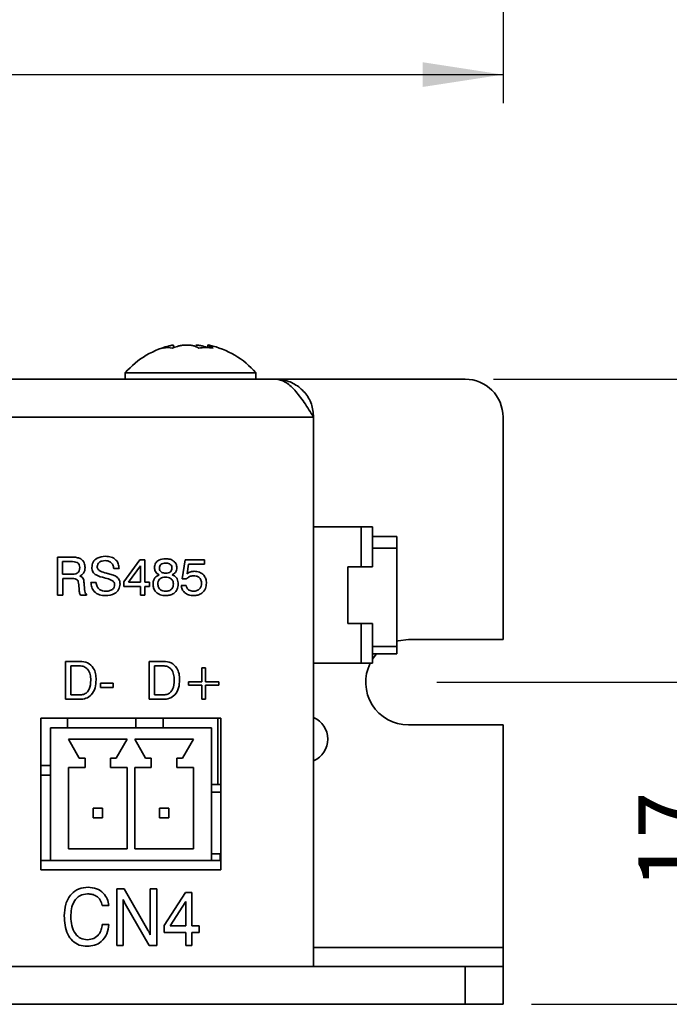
# Model space of a CAD drawing. Header units: millimetres. Extents: x 15 to 187, y 49 to 265.
# Tile 6 of 62: x 78 to 101, y 49 to 84. Entities that reach past the tile are written whole.
import ezdxf

# ---------------------------------------------------------------- set-up
doc = ezdxf.new("R2010")
doc.units = ezdxf.units.MM
doc.layers.add('標註文字', color=4, linetype='Continuous')
doc.styles.add('SLDTEXTSTYLE3', font='kaiu.ttf')
doc.dimstyles.new('SLDDIMSTYLE0', dxfattribs={"dimtxt": 2.5, "dimasz": 2.824978, "dimexe": 0, "dimexo": 0.0625, "dimtad": 1, "dimlfac": 1.5, "dimrnd": 1e-09, "dimzin": 12, "dimdsep": 46, "dimtxsty": 'SLDTEXTSTYLE3', "dimsah": 1, "dimcen": 0.09, "dimadec": 0, "dimazin": 3, "dimtfac": 1, "dimtofl": 0, "dimtmove": 0, "dimatfit": 3, "dimfxl": 0, "dimfrac": 2, "dimtolj": 1, "dimtzin": 12, "dimarcsym": 0})

# ---------------------------------------------------------------- blocks, each defined once
blk = doc.blocks.new('_D_1')
at = {"layer": '標註文字', "transparency": 16777216}
for p, q in [((28.669, 90.5), (28.669, 80.833)), ((95.335, 90.5), (95.335, 80.833)), ((28.669, 81.833), (95.335, 81.833))]:
    blk.add_line(p, q, dxfattribs=at)
for points in [[(28.669, 81.833), (31.493, 81.399), (31.493, 82.268)], [(95.335, 81.833), (92.51, 82.268), (92.51, 81.399)]]:
    blk.add_solid(points, dxfattribs=at)
at = {"layer": '標註文字', "transparency": 16777216, "insert": (59.658, 84.955), "char_height": 2.5, "attachment_point": 1, "style": 'SLDTEXTSTYLE3'}
blk.add_mtext('100', dxfattribs=at)
blk = doc.blocks.new('_D_6')
at = {"layer": '標註文字', "transparency": 16777216}
for p, q in [((93.002, 60.448), (104.146, 60.448)), ((103.146, 49.115), (103.146, 60.448)), ((96.335, 49.115), (104.146, 49.115))]:
    blk.add_line(p, q, dxfattribs=at)
for points in [[(103.146, 60.448), (102.711, 57.623), (103.58, 57.623)], [(103.146, 49.115), (103.58, 51.94), (102.711, 51.94)]]:
    blk.add_solid(points, dxfattribs=at)
at = {"layer": '標註文字', "transparency": 16777216, "insert": (100.024, 53.219), "char_height": 2.5, "attachment_point": 1, "rotation": 90, "style": 'SLDTEXTSTYLE3'}
blk.add_mtext('17', dxfattribs=at)
blk = doc.blocks.new('_D_7')
at = {"layer": '標註文字', "transparency": 16777216}
for p, q in [((95.002, 71.115), (111.009, 71.115)), ((110.009, 71.115), (110.009, 49.115)), ((96.335, 49.115), (111.009, 49.115))]:
    blk.add_line(p, q, dxfattribs=at)
for points in [[(110.009, 71.115), (109.575, 68.29), (110.444, 68.29)], [(110.009, 49.115), (110.444, 51.94), (109.575, 51.94)]]:
    blk.add_solid(points, dxfattribs=at)
at = {"layer": '標註文字', "transparency": 16777216, "insert": (106.887, 58.552), "char_height": 2.5, "attachment_point": 1, "rotation": 90, "style": 'SLDTEXTSTYLE3'}
blk.add_mtext('33', dxfattribs=at)

msp = doc.modelspace()

# ---------------------------------------------------------------- linework, layer by layer
at = {"color": 8, "linetype": 'Continuous', "lineweight": 35}
for p, q in [((83.5279, 72.2679), (83.5279, 72.2248)), ((84.8001, 72.2679), (84.8001, 72.2235)), ((85.0176, 72.2679), (85.0176, 72.2198)), ((91.6018, 65.1695), (90.7352, 65.1695)), ((91.6018, 61.7028), (90.7352, 61.7028)), ((85.4018, 56.5812), (85.0685, 56.5812)), ((88.6685, 51.1145), (95.3352, 51.1145))]:
    msp.add_line(p, q, dxfattribs=at)
at = {"color": 7, "linetype": 'Continuous', "lineweight": 35}
for p, q in [((83.7311, 72.2193), (83.7311, 72.3138)), ((84.9392, 72.3138), (84.9392, 72.2238)), ((87.3352, 71.1145), (36.6685, 71.1145)), ((82.0352, 71.3429), (82.0352, 71.1145)), ((82.0352, 71.3429), (85.619, 71.3429)), ((85.619, 71.3429), (86.6352, 71.3429)), ((86.6352, 71.1145), (86.6352, 71.3429)), ((87.3352, 71.1145), (94.0018, 71.1145)), ((88.6685, 69.7812), (35.3352, 69.7812)), ((88.6685, 69.7812), (88.6685, 50.4479)), ((95.3352, 69.7812), (95.3352, 61.9479)), ((88.6685, 65.9145), (90.3352, 65.9145)), ((90.3352, 65.9145), (90.7352, 65.9145)), ((90.3352, 65.9145), (90.3352, 64.5145)), ((90.7352, 65.9145), (90.7352, 64.5145)), ((91.6018, 65.5812), (90.7352, 65.5812)), ((91.6018, 65.5812), (91.6018, 65.1695)), ((91.6018, 65.1695), (91.6018, 61.7028)), ((79.6454, 64.8479), (80.1561, 64.8479)), ((79.6454, 63.5145), (79.6454, 64.8479)), ((80.1275, 64.694), (79.8316, 64.694)), ((79.8316, 64.694), (79.8316, 64.2496)), ((81.8164, 64.4547), (81.6283, 64.4539)), ((81.9873, 63.9851), (82.553, 64.7624)), ((82.5685, 64.5485), (82.1478, 63.9761)), ((82.553, 64.7624), (82.7224, 64.7624)), ((82.5685, 63.9761), (82.5685, 64.5485)), ((82.7224, 64.7624), (82.7224, 63.9761)), ((84.0386, 64.085), (84.143, 64.7624)), ((84.143, 64.7624), (84.8268, 64.7624)), ((84.2662, 64.6085), (84.2143, 64.2659)), ((84.8268, 64.6085), (84.2662, 64.6085)), ((84.8268, 64.7624), (84.8268, 64.6085)), ((89.8685, 64.5145), (89.8685, 62.5145)), ((89.8685, 64.5145), (90.3352, 64.5145)), ((90.3352, 64.5145), (90.7352, 64.5145)), ((79.8316, 64.2496), (80.1275, 64.2496)), ((79.8335, 64.0957), (79.8335, 63.5145)), ((80.1139, 64.0957), (79.8335, 64.0957)), ((80.4133, 63.7015), (80.3976, 63.8783)), ((80.5856, 63.9336), (80.6022, 63.7098)), ((80.8249, 63.959), (81.013, 63.959)), ((81.9873, 63.8222), (81.9873, 63.9851)), ((82.5685, 63.8222), (81.9873, 63.8222)), ((82.1478, 63.9761), (82.5685, 63.9761)), ((82.5685, 63.5145), (82.5685, 63.8222)), ((82.7224, 63.9761), (82.8933, 63.9761)), ((82.7224, 63.8222), (82.7224, 63.5145)), ((82.8933, 63.8222), (82.7224, 63.8222)), ((82.8933, 63.9761), (82.8933, 63.8222)), ((84.0044, 63.8553), (84.1754, 63.8553)), ((84.1898, 64.085), (84.0386, 64.085)), ((79.8335, 63.5145), (79.6454, 63.5145)), ((80.4133, 63.6959), (80.4133, 63.7015)), ((80.6711, 63.5145), (80.4542, 63.5145)), ((80.6711, 63.5522), (80.6711, 63.5145)), ((82.7224, 63.5145), (82.5685, 63.5145)), ((90.3352, 62.5145), (89.8685, 62.5145)), ((90.3352, 62.5145), (90.3352, 61.1145)), ((90.3352, 62.5145), (90.7352, 62.5145)), ((90.7352, 62.5145), (90.7352, 61.1145)), ((91.6018, 61.7028), (91.6018, 61.4479)), ((95.3352, 61.9479), (92.0018, 61.9479)), ((91.6018, 61.4479), (90.7352, 61.4479)), ((79.9318, 61.1812), (80.4398, 61.1812)), ((79.9318, 59.8479), (79.9318, 61.1812)), ((80.4246, 61.0273), (80.1198, 61.0273)), ((80.1198, 61.0273), (80.1198, 60.0017)), ((82.8719, 61.1812), (83.3799, 61.1812)), ((82.8719, 59.8479), (82.8719, 61.1812)), ((83.3647, 61.0273), (83.06, 61.0273)), ((83.06, 61.0273), (83.06, 60.0017)), ((88.6685, 61.1145), (90.3352, 61.1145)), ((90.3352, 61.1145), (90.7352, 61.1145)), ((84.7352, 60.4632), (84.7352, 60.959)), ((84.7352, 60.959), (84.8548, 60.959)), ((84.8548, 60.959), (84.8548, 60.4632)), ((81.1625, 60.412), (81.607, 60.412)), ((81.1625, 60.2581), (81.1625, 60.412)), ((81.607, 60.412), (81.607, 60.2581)), ((84.2565, 60.4632), (84.7352, 60.4632)), ((84.2565, 60.3436), (84.2565, 60.4632)), ((84.7352, 60.3436), (84.2565, 60.3436)), ((84.7352, 59.8479), (84.7352, 60.3436)), ((84.8548, 60.4632), (85.3335, 60.4632)), ((84.8548, 60.3436), (84.8548, 59.8479)), ((85.3335, 60.3436), (84.8548, 60.3436)), ((85.3335, 60.4632), (85.3335, 60.3436)), ((80.1198, 60.0017), (80.4246, 60.0017)), ((81.607, 60.2581), (81.1625, 60.2581)), ((83.06, 60.0017), (83.3647, 60.0017)), ((80.4326, 59.8479), (79.9318, 59.8479)), ((83.3727, 59.8479), (82.8719, 59.8479)), ((84.8548, 59.8479), (84.7352, 59.8479)), ((85.4018, 59.1812), (79.0685, 59.1812)), ((79.0685, 59.1812), (79.0685, 53.8479)), ((80.0018, 58.8479), (80.0018, 59.1812)), ((82.4107, 59.1812), (82.4107, 58.8479)), ((83.3729, 59.1812), (83.3729, 58.8479)), ((85.2974, 59.1812), (85.2974, 56.8479)), ((85.4018, 53.8479), (85.4018, 59.1812)), ((92.0018, 58.9479), (95.3352, 58.9479)), ((95.3352, 58.9479), (95.3352, 51.1145)), ((79.4018, 58.8479), (79.4018, 54.1812)), ((79.4018, 58.8479), (85.0685, 58.8479)), ((85.0685, 58.8479), (85.0685, 54.1812)), ((80.0352, 58.4479), (82.1018, 58.4479)), ((80.0352, 58.4479), (80.4185, 57.7812)), ((82.1018, 58.4479), (81.7185, 57.7812)), ((82.3685, 58.4479), (84.4352, 58.4479)), ((82.3685, 58.4479), (82.7518, 57.7812)), ((84.4352, 58.4479), (84.0518, 57.7812)), ((80.6185, 57.7812), (80.4185, 57.7812)), ((80.6185, 57.4479), (80.6185, 57.7812)), ((81.5185, 57.4479), (81.5185, 57.7812)), ((81.5185, 57.7812), (81.7185, 57.7812)), ((82.9518, 57.7812), (82.7518, 57.7812)), ((82.9518, 57.4479), (82.9518, 57.7812)), ((83.8518, 57.4479), (83.8518, 57.7812)), ((83.8518, 57.7812), (84.0518, 57.7812)), ((79.4018, 57.5145), (79.0685, 57.5145)), ((79.0685, 57.1812), (79.4018, 57.1812)), ((80.6185, 57.4479), (80.0352, 57.4479)), ((80.0352, 57.4479), (80.0352, 54.5812)), ((81.5185, 57.4479), (82.1018, 57.4479)), ((82.1018, 57.4479), (82.1018, 54.5812)), ((82.9518, 57.4479), (82.3685, 57.4479)), ((82.3685, 57.4479), (82.3685, 54.5812)), ((83.8518, 57.4479), (84.4352, 57.4479)), ((84.4352, 57.4479), (84.4352, 54.5812)), ((85.0685, 56.8479), (85.4018, 56.8479)), ((80.9018, 56.0145), (80.9018, 55.6812)), ((80.9018, 56.0145), (81.2352, 56.0145)), ((81.2352, 56.0145), (81.2352, 55.6812)), ((83.2352, 56.0145), (83.5685, 56.0145)), ((83.2352, 56.0145), (83.2352, 55.6812)), ((83.5685, 56.0145), (83.5685, 55.6812)), ((80.9018, 55.6812), (81.2352, 55.6812)), ((83.2352, 55.6812), (83.5685, 55.6812)), ((80.0352, 54.5812), (82.1018, 54.5812)), ((82.3685, 54.5812), (84.4352, 54.5812)), ((85.3796, 54.4079), (85.0685, 54.4079)), ((85.3796, 54.4079), (85.3796, 54.1812)), ((85.4018, 54.4079), (85.3796, 54.4079)), ((79.0685, 54.1812), (79.4018, 54.1812)), ((79.4018, 54.1812), (85.0685, 54.1812)), ((85.0685, 54.1812), (85.4018, 54.1812)), ((79.0685, 53.8479), (85.4018, 53.8479)), ((81.7352, 53.1812), (82.0004, 53.1812)), ((81.7352, 51.1812), (81.7352, 53.1812)), ((82.0004, 53.1812), (82.8337, 51.7285)), ((82.9147, 53.1812), (83.1454, 53.1812)), ((82.9147, 51.5602), (82.9147, 53.1812)), ((83.1454, 53.1812), (83.1454, 51.1812)), ((83.4018, 51.8871), (84.1514, 53.053)), ((84.1514, 53.053), (84.3762, 53.053)), ((84.3762, 53.053), (84.3762, 51.8735)), ((81.966, 52.8022), (81.966, 51.1812)), ((84.1711, 52.7321), (83.6142, 51.8735)), ((84.1711, 51.8735), (84.1711, 52.7321)), ((81.4531, 52.5915), (81.2224, 52.5915)), ((82.883, 51.1812), (82.0325, 52.6544)), ((81.2224, 51.9248), (81.4531, 51.9248)), ((83.4018, 51.6427), (83.4018, 51.8871)), ((84.1711, 51.6427), (83.4018, 51.6427)), ((83.6142, 51.8735), (84.1711, 51.8735)), ((84.1711, 51.1812), (84.1711, 51.6427)), ((84.3762, 51.8735), (84.6326, 51.8735)), ((84.3762, 51.6427), (84.3762, 51.1812)), ((84.6326, 51.6427), (84.3762, 51.6427)), ((84.6326, 51.8735), (84.6326, 51.6427)), ((81.966, 51.1812), (81.7352, 51.1812)), ((83.1454, 51.1812), (82.883, 51.1812)), ((84.3762, 51.1812), (84.1711, 51.1812)), ((95.3352, 51.1145), (95.3352, 50.4479)), ((30.0018, 50.4479), (94.0018, 50.4479)), ((88.6685, 50.4479), (35.3352, 50.4479)), ((94.0018, 49.1145), (94.0018, 50.4479)), ((94.0018, 50.4479), (95.3352, 50.4479)), ((95.3352, 50.4479), (95.3352, 49.1145)), ((30.0018, 49.1145), (94.0018, 49.1145)), ((95.3352, 49.1145), (94.0018, 49.1145))]:
    msp.add_line(p, q, dxfattribs=at)
at = {"color": 7, "linetype": 'Continuous', "lineweight": 35, "flags": 128}
for points in [[(92.0018, 61.9479), (91.6429, 61.9043), (91.6018, 61.8935)], [(90.8838, 61.4479), (90.7674, 61.3), (90.7352, 61.2513)]]:
    msp.add_lwpolyline(points, dxfattribs=at)
at = {"color": 7, "linetype": 'Continuous', "lineweight": 35}
for centre, radius, start, end in [((84.3352, 69.3145), 3.0667, 102.47565, 138.59038), ((84.1902, 70.1521), 2.2171, 107.38194, 111.93702), ((83.5331, 71.3116), 0.9132, 79.19678, 100.80322), ((84.5326, 70.1521), 2.2171, 107.38194, 111.93702), ((83.9946, 71.1652), 1.2167, 59.05182, 65.00699), ((84.8748, 70.2183), 2.0065, 82.71467, 97.28533), ((84.1392, 70.1562), 2.2127, 69.15964, 72.62033), ((84.3352, 69.3145), 3.0667, 41.40962, 77.53081), ((84.5035, 71.1652), 1.2167, 59.05182, 65.00699), ((94.0018, 69.7812), 1.3333, 0, 90), ((92.0018, 60.4479), 1.5, 153.6122, 270), ((88.3352, 58.4479), 0.8333, 0, 66.42182), ((88.3352, 58.4479), 0.8333, 293.57818, 0)]:
    msp.add_arc(centre, radius, start, end, dxfattribs=at)
for points, knots in [([(83.5279, 72.2679), (83.5664, 72.2795), (83.6435, 72.3027), (83.7169, 72.3192), (83.7263, 72.3156), (83.731, 72.3138)], [0, 0, 0, 0, 0.3371645, 0.6751449, 1, 1, 1, 1]), ([(84.5087, 72.2679), (84.4771, 72.2796), (84.4137, 72.3029), (84.2758, 72.3184), (84.1271, 72.3166), (83.9851, 72.2992), (83.907, 72.2779), (83.8702, 72.2679)], [0, 0, 0, 0, 0.2095281, 0.4195633, 0.6226907, 0.8225336, 1, 1, 1, 1]), ([(84.5156, 72.3142), (84.5251, 72.3142), (84.5825, 72.3139), (84.6856, 72.2985), (84.7635, 72.2777), (84.8001, 72.2679)], [0, 0, 0, 0, 0.0957526, 0.5746897, 1, 1, 1, 1]), ([(84.9966, 72.308), (84.9843, 72.311), (84.9468, 72.3199), (84.9331, 72.316), (84.9526, 72.2994), (84.9968, 72.278), (85.0176, 72.2679)], [0, 0, 0, 0, 0.1471187, 0.4455898, 0.7392347, 1, 1, 1, 1]), ([(88.6685, 69.7812), (88.6526, 69.9371), (88.6206, 70.2491), (88.3723, 70.6604), (88.0095, 70.9625), (87.6386, 71.0992), (87.4092, 71.1108), (87.3352, 71.1145)], [0, 0, 0, 0, 0.2233557, 0.4467421, 0.6701287, 0.893515, 1, 1, 1, 1]), ([(80.1561, 64.8479), (80.2124, 64.8491), (80.3127, 64.8512), (80.4066, 64.8166), (80.4478, 64.8014)], [0, 0, 0, 0, 0.5611275, 1, 1, 1, 1]), ([(80.4478, 64.8014), (80.4775, 64.7817), (80.5369, 64.7423), (80.6063, 64.6315), (80.6147, 64.54), (80.6198, 64.4841)], [0, 0, 0, 0, 0.280382, 0.560589, 1, 1, 1, 1]), ([(80.8591, 64.4892), (80.8676, 64.5546), (80.8846, 64.6854), (81.0671, 64.8545), (81.2354, 64.8716), (81.3383, 64.8821)], [0, 0, 0, 0, 0.2800815, 0.5602487, 1, 1, 1, 1]), ([(81.3383, 64.8821), (81.4062, 64.8777), (81.5417, 64.8691), (81.7094, 64.7672), (81.8036, 64.6147), (81.8121, 64.5081), (81.8164, 64.4547)], [0, 0, 0, 0, 0.2806505, 0.5597011, 0.7794924, 1, 1, 1, 1]), ([(80.4318, 64.4811), (80.4294, 64.5175), (80.4258, 64.572), (80.3862, 64.6343), (80.2938, 64.6935), (80.2014, 64.6938), (80.1275, 64.694)], [0, 0, 0, 0, 0.2499136, 0.3751179, 0.5002848, 1, 1, 1, 1]), ([(80.1275, 64.2496), (80.2042, 64.251), (80.3001, 64.2528), (80.3884, 64.3226), (80.4261, 64.3879), (80.4295, 64.4439), (80.4318, 64.4811)], [0, 0, 0, 0, 0.4986779, 0.6240625, 0.7495587, 1, 1, 1, 1]), ([(80.6198, 64.4841), (80.6176, 64.4492), (80.6133, 64.3796), (80.5599, 64.2621), (80.4825, 64.2138), (80.4352, 64.1844)], [0, 0, 0, 0, 0.28114168, 0.56176492, 1, 1, 1, 1]), ([(81.3086, 64.1222), (81.2039, 64.1473), (81.0729, 64.1787), (80.9381, 64.267), (80.8721, 64.3541), (80.8643, 64.4352), (80.8591, 64.4892)], [0, 0, 0, 0, 0.5009429, 0.6261882, 0.7512681, 1, 1, 1, 1]), ([(81.3268, 64.7282), (81.29, 64.7262), (81.2165, 64.7222), (81.1218, 64.6781), (81.0566, 64.6042), (81.0503, 64.546), (81.0471, 64.5169)], [0, 0, 0, 0, 0.2810068, 0.5608592, 0.7803651, 1, 1, 1, 1]), ([(81.0471, 64.5169), (81.049, 64.4995), (81.0528, 64.4646), (81.0919, 64.4049), (81.194, 64.3345), (81.2951, 64.3071), (81.3626, 64.2888)], [0, 0, 0, 0, 0.1247901, 0.2498143, 0.4994931, 1, 1, 1, 1]), ([(81.6283, 64.4539), (81.6226, 64.4967), (81.611, 64.5821), (81.5303, 64.678), (81.4278, 64.723), (81.3605, 64.7265), (81.3268, 64.7282)], [0, 0, 0, 0, 0.2802657, 0.5588871, 0.7790956, 1, 1, 1, 1]), ([(83.0642, 64.4851), (83.0718, 64.5378), (83.0868, 64.6433), (83.2381, 64.7749), (83.3734, 64.7884), (83.4561, 64.7966)], [0, 0, 0, 0, 0.2796398, 0.5599649, 1, 1, 1, 1]), ([(83.2304, 64.2314), (83.2034, 64.2452), (83.1496, 64.2728), (83.0773, 64.3585), (83.0692, 64.4372), (83.0642, 64.4851)], [0, 0, 0, 0, 0.2810368, 0.5613539, 1, 1, 1, 1]), ([(83.4574, 64.6427), (83.4274, 64.6411), (83.3676, 64.6378), (83.29, 64.601), (83.2413, 64.5372), (83.2372, 64.4899), (83.2352, 64.4662)], [0, 0, 0, 0, 0.281051, 0.5604991, 0.7799093, 1, 1, 1, 1]), ([(83.2352, 64.4662), (83.2391, 64.4359), (83.247, 64.3752), (83.3317, 64.2968), (83.4098, 64.2887), (83.4574, 64.2838)], [0, 0, 0, 0, 0.2800245, 0.5603037, 1, 1, 1, 1]), ([(83.4561, 64.7966), (83.5088, 64.7934), (83.6142, 64.787), (83.7474, 64.718), (83.837, 64.6099), (83.8461, 64.5267), (83.8506, 64.4851)], [0, 0, 0, 0, 0.28087932, 0.56062715, 0.78031284, 1, 1, 1, 1]), ([(83.6796, 64.4662), (83.6782, 64.4862), (83.6752, 64.5263), (83.644, 64.5795), (83.5738, 64.6338), (83.5054, 64.6391), (83.4574, 64.6427)], [0, 0, 0, 0, 0.18723212, 0.37402057, 0.56115784, 1, 1, 1, 1]), ([(83.4574, 64.2838), (83.4877, 64.2856), (83.5481, 64.2894), (83.6239, 64.3309), (83.6729, 64.3946), (83.6774, 64.4423), (83.6796, 64.4662)], [0, 0, 0, 0, 0.2807915, 0.5603116, 0.779949, 1, 1, 1, 1]), ([(83.8506, 64.4851), (83.8487, 64.4551), (83.845, 64.395), (83.7962, 64.2948), (83.7281, 64.2554), (83.6866, 64.2314)], [0, 0, 0, 0, 0.2811516, 0.5614844, 1, 1, 1, 1]), ([(80.3976, 63.8783), (80.3941, 63.9135), (80.3889, 63.9662), (80.3659, 64.0347), (80.2823, 64.1066), (80.1888, 64.1006), (80.1139, 64.0957)], [0, 0, 0, 0, 0.2510367, 0.3764297, 0.5003325, 1, 1, 1, 1]), ([(80.4352, 64.1844), (80.4638, 64.1741), (80.5207, 64.1535), (80.5772, 64.0564), (80.5824, 63.9803), (80.5856, 63.9336)], [0, 0, 0, 0, 0.2800074, 0.5582758, 1, 1, 1, 1]), ([(81.3385, 64.1152), (81.3329, 64.1164), (81.3229, 64.1185), (81.313, 64.121), (81.3086, 64.1222)], [0, 0, 0, 0, 0.5600021, 1, 1, 1, 1]), ([(81.6625, 63.8879), (81.6604, 63.9056), (81.6561, 63.9409), (81.614, 63.9999), (81.5093, 64.0687), (81.4069, 64.0966), (81.3385, 64.1152)], [0, 0, 0, 0, 0.1246741, 0.2496046, 0.4993263, 1, 1, 1, 1]), ([(81.3626, 64.2888), (81.376, 64.2854), (81.3999, 64.2794), (81.4239, 64.2735), (81.4344, 64.2709)], [0, 0, 0, 0, 0.5599994, 1, 1, 1, 1]), ([(81.4344, 64.2709), (81.438, 64.2702), (81.4444, 64.2688), (81.4506, 64.2671), (81.4534, 64.2664)], [0, 0, 0, 0, 0.5599395, 1, 1, 1, 1]), ([(81.4534, 64.2664), (81.51, 64.2535), (81.6109, 64.2306), (81.701, 64.1799), (81.7405, 64.1577)], [0, 0, 0, 0, 0.5609071, 1, 1, 1, 1]), ([(81.7405, 64.1577), (81.7763, 64.1177), (81.8404, 64.0461), (81.8475, 63.951), (81.8506, 63.909)], [0, 0, 0, 0, 0.5582843, 1, 1, 1, 1]), ([(83.013, 63.9058), (83.0156, 63.9449), (83.0208, 64.023), (83.085, 64.1533), (83.1753, 64.2018), (83.2304, 64.2314)], [0, 0, 0, 0, 0.2812912, 0.561761, 1, 1, 1, 1]), ([(83.4563, 64.147), (83.4179, 64.1446), (83.3412, 64.1399), (83.2452, 64.0843), (83.1906, 63.9984), (83.1861, 63.9379), (83.1839, 63.9077)], [0, 0, 0, 0, 0.280768, 0.5598348, 0.7795757, 1, 1, 1, 1]), ([(83.7309, 63.9077), (83.7269, 63.9465), (83.7189, 64.024), (83.6397, 64.1054), (83.547, 64.1424), (83.4866, 64.1455), (83.4563, 64.147)], [0, 0, 0, 0, 0.2795459, 0.5582759, 0.7788187, 1, 1, 1, 1]), ([(83.6866, 64.2314), (83.7219, 64.2145), (83.7923, 64.1807), (83.885, 64.0691), (83.8955, 63.9677), (83.9018, 63.9058)], [0, 0, 0, 0, 0.28091874, 0.56116906, 1, 1, 1, 1]), ([(84.4352, 64.1983), (84.382, 64.1923), (84.2868, 64.1816), (84.2195, 64.1146), (84.1898, 64.085)], [0, 0, 0, 0, 0.5591829, 1, 1, 1, 1]), ([(84.2143, 64.2659), (84.2561, 64.2942), (84.3308, 64.345), (84.4205, 64.35), (84.4601, 64.3521)], [0, 0, 0, 0, 0.5587675, 1, 1, 1, 1]), ([(84.7224, 63.9243), (84.7187, 63.9665), (84.7114, 64.0508), (84.6337, 64.1464), (84.5342, 64.1925), (84.4682, 64.1963), (84.4352, 64.1983)], [0, 0, 0, 0, 0.2800468, 0.5588924, 0.7791575, 1, 1, 1, 1]), ([(84.4601, 64.3521), (84.5235, 64.3472), (84.6501, 64.3372), (84.7996, 64.2313), (84.8826, 64.0875), (84.8897, 63.9882), (84.8933, 63.9384)], [0, 0, 0, 0, 0.2803281, 0.559443, 0.7794421, 1, 1, 1, 1]), ([(81.3436, 63.4974), (81.2702, 63.5018), (81.1239, 63.5105), (80.9412, 63.62), (80.8431, 63.7868), (80.831, 63.9015), (80.8249, 63.959)], [0, 0, 0, 0, 0.2806572, 0.5594293, 0.7792976, 1, 1, 1, 1]), ([(81.013, 63.959), (81.0182, 63.9112), (81.0287, 63.8158), (81.1196, 63.7105), (81.232, 63.6579), (81.3067, 63.6535), (81.3442, 63.6513)], [0, 0, 0, 0, 0.2799175, 0.5588303, 0.7791028, 1, 1, 1, 1]), ([(81.8506, 63.909), (81.842, 63.8398), (81.8247, 63.7014), (81.6302, 63.5241), (81.4523, 63.5076), (81.3436, 63.4974)], [0, 0, 0, 0, 0.2800099, 0.560069, 1, 1, 1, 1]), ([(81.3442, 63.6513), (81.3859, 63.6533), (81.4693, 63.6573), (81.5779, 63.7049), (81.652, 63.7889), (81.659, 63.8549), (81.6625, 63.8879)], [0, 0, 0, 0, 0.2811235, 0.5609486, 0.7803381, 1, 1, 1, 1]), ([(83.4561, 63.4974), (83.3922, 63.5019), (83.2649, 63.5109), (83.1105, 63.6116), (83.024, 63.7555), (83.0166, 63.8557), (83.013, 63.9058)], [0, 0, 0, 0, 0.2804857, 0.5595739, 0.7794793, 1, 1, 1, 1]), ([(83.1839, 63.9077), (83.1873, 63.8678), (83.1941, 63.7882), (83.2689, 63.6992), (83.363, 63.6564), (83.4252, 63.653), (83.4563, 63.6513)], [0, 0, 0, 0, 0.2799955, 0.5586959, 0.7789978, 1, 1, 1, 1]), ([(83.9018, 63.9058), (83.8955, 63.8416), (83.883, 63.7133), (83.7581, 63.5736), (83.6065, 63.5058), (83.5063, 63.5002), (83.4561, 63.4974)], [0, 0, 0, 0, 0.2797074, 0.5586105, 0.779038, 1, 1, 1, 1]), ([(83.4563, 63.6513), (83.4962, 63.654), (83.5758, 63.6593), (83.6723, 63.7229), (83.7244, 63.8139), (83.7287, 63.8764), (83.7309, 63.9077)], [0, 0, 0, 0, 0.280468, 0.5595619, 0.7794643, 1, 1, 1, 1]), ([(84.4376, 63.4974), (84.3793, 63.5017), (84.2628, 63.5101), (84.1201, 63.597), (84.0282, 63.7194), (84.0124, 63.81), (84.0044, 63.8553)], [0, 0, 0, 0, 0.2803378, 0.559784, 0.7797246, 1, 1, 1, 1]), ([(84.1754, 63.8553), (84.1839, 63.8224), (84.2011, 63.7564), (84.2723, 63.6889), (84.3537, 63.6559), (84.4068, 63.6528), (84.4334, 63.6513)], [0, 0, 0, 0, 0.2796828, 0.5589423, 0.7792775, 1, 1, 1, 1]), ([(84.4334, 63.6513), (84.4754, 63.6545), (84.5594, 63.661), (84.6585, 63.7308), (84.7151, 63.8253), (84.7199, 63.8912), (84.7224, 63.9243)], [0, 0, 0, 0, 0.2802804, 0.5595279, 0.7794727, 1, 1, 1, 1]), ([(84.8933, 63.9384), (84.8869, 63.8713), (84.8741, 63.7373), (84.7504, 63.587), (84.5951, 63.5077), (84.4902, 63.5009), (84.4376, 63.4974)], [0, 0, 0, 0, 0.2798531, 0.5589856, 0.7792398, 1, 1, 1, 1]), ([(80.4542, 63.5145), (80.4421, 63.5473), (80.4204, 63.606), (80.4155, 63.6684), (80.4133, 63.6959)], [0, 0, 0, 0, 0.5584111, 1, 1, 1, 1]), ([(80.6022, 63.7098), (80.6051, 63.676), (80.6091, 63.6291), (80.637, 63.5736), (80.6597, 63.5593), (80.6711, 63.5522)], [0, 0, 0, 0, 0.5606769, 0.7806542, 1, 1, 1, 1]), ([(80.8207, 60.5204), (80.8176, 60.5886), (80.8114, 60.7247), (80.7332, 60.9046), (80.5863, 61.0146), (80.4786, 61.0231), (80.4246, 61.0273)], [0, 0, 0, 0, 0.2811769, 0.5605901, 0.7797941, 1, 1, 1, 1]), ([(80.4398, 61.1812), (80.5325, 61.1737), (80.7174, 61.1588), (80.9183, 60.9745), (80.9989, 60.7501), (81.0054, 60.6061), (81.0087, 60.534)], [0, 0, 0, 0, 0.28004668, 0.55811516, 0.77871959, 1, 1, 1, 1]), ([(83.7608, 60.5204), (83.7577, 60.5886), (83.7516, 60.7247), (83.6734, 60.9046), (83.5265, 61.0146), (83.4187, 61.0231), (83.3647, 61.0273)], [0, 0, 0, 0, 0.2811769, 0.5605901, 0.7797941, 1, 1, 1, 1]), ([(83.3799, 61.1812), (83.4727, 61.1737), (83.6576, 61.1588), (83.8585, 60.9745), (83.9391, 60.7501), (83.9456, 60.6061), (83.9489, 60.534)], [0, 0, 0, 0, 0.2800467, 0.5581152, 0.7787196, 1, 1, 1, 1]), ([(80.4246, 60.0017), (80.471, 60.0048), (80.5636, 60.0109), (80.6884, 60.082), (80.8058, 60.2515), (80.8145, 60.4095), (80.8207, 60.5204)], [0, 0, 0, 0, 0.1872317, 0.3737734, 0.560603, 1, 1, 1, 1]), ([(81.0087, 60.534), (81.0036, 60.439), (80.9934, 60.2495), (80.8666, 60.0069), (80.6571, 59.865), (80.5075, 59.8536), (80.4326, 59.8479)], [0, 0, 0, 0, 0.2809357, 0.5601478, 0.7796631, 1, 1, 1, 1]), ([(83.3647, 60.0017), (83.4111, 60.0048), (83.5038, 60.0109), (83.6286, 60.082), (83.746, 60.2515), (83.7547, 60.4095), (83.7608, 60.5204)], [0, 0, 0, 0, 0.1872317, 0.3737734, 0.560603, 1, 1, 1, 1]), ([(83.9489, 60.534), (83.9438, 60.439), (83.9336, 60.2495), (83.8068, 60.0069), (83.5972, 59.865), (83.4477, 59.8536), (83.3727, 59.8479)], [0, 0, 0, 0, 0.2809357, 0.5601478, 0.7796631, 1, 1, 1, 1]), ([(79.889, 52.2249), (79.8972, 52.3632), (79.9136, 52.6391), (80.1014, 52.9883), (80.3992, 53.2039), (80.617, 53.2229), (80.726, 53.2325)], [0, 0, 0, 0, 0.2808116, 0.5602862, 0.7798963, 1, 1, 1, 1]), ([(80.726, 53.2325), (80.8268, 53.2245), (81.0283, 53.2086), (81.2696, 53.0466), (81.4131, 52.8258), (81.4398, 52.6696), (81.4531, 52.5915)], [0, 0, 0, 0, 0.2801497, 0.5593835, 0.7794726, 1, 1, 1, 1]), ([(80.7119, 53.0017), (80.6164, 52.991), (80.4728, 52.9748), (80.322, 52.8548), (80.2083, 52.7034), (80.131, 52.4742), (80.1235, 52.2856), (80.1198, 52.1912)], [0, 0, 0, 0, 0.2485502, 0.3737852, 0.4991207, 0.7492031, 1, 1, 1, 1]), ([(81.2224, 52.5915), (81.2052, 52.6571), (81.171, 52.7882), (81.0332, 52.9269), (80.8708, 52.9934), (80.7649, 52.9989), (80.7119, 53.0017)], [0, 0, 0, 0, 0.2799982, 0.5590156, 0.7792744, 1, 1, 1, 1]), ([(82.0325, 52.6544), (82.0183, 52.6812), (81.993, 52.729), (81.9742, 52.7798), (81.966, 52.8022)], [0, 0, 0, 0, 0.5599626, 1, 1, 1, 1]), ([(80.6955, 51.1556), (80.6011, 51.1632), (80.4124, 51.1786), (80.1673, 51.3381), (79.9959, 51.5867), (79.9019, 51.8925), (79.8933, 52.114), (79.889, 52.2249)], [0, 0, 0, 0, 0.1865084, 0.3726136, 0.5592296, 0.7794124, 1, 1, 1, 1]), ([(80.1198, 52.1912), (80.1252, 52.0871), (80.1361, 51.8794), (80.254, 51.6103), (80.4548, 51.4163), (80.6193, 51.3963), (80.7015, 51.3863)], [0, 0, 0, 0, 0.2810713, 0.5610802, 0.7806543, 1, 1, 1, 1]), ([(81.4531, 51.9248), (81.4396, 51.8119), (81.4126, 51.5866), (81.2189, 51.324), (80.9622, 51.1751), (80.7845, 51.1621), (80.6955, 51.1556)], [0, 0, 0, 0, 0.2802903, 0.5595056, 0.7795158, 1, 1, 1, 1]), ([(80.7015, 51.3863), (80.7802, 51.3944), (80.9375, 51.4107), (81.1101, 51.5601), (81.2034, 51.7409), (81.216, 51.8634), (81.2224, 51.9248)], [0, 0, 0, 0, 0.2796735, 0.5589015, 0.7792019, 1, 1, 1, 1]), ([(82.8337, 51.7285), (82.851, 51.6981), (82.8819, 51.6439), (82.9047, 51.5858), (82.9147, 51.5602)], [0, 0, 0, 0, 0.5601228, 1, 1, 1, 1])]:
    msp.add_open_spline(points, degree=3, knots=knots, dxfattribs=at)
msp.add_open_spline([(87.3352, 71.1145), (87.4463, 71.0945), (87.6685, 71.0544), (88.0018, 70.7461), (88.3352, 70.3053), (88.5574, 69.9559), (88.6685, 69.7812)], degree=3, dxfattribs=at)

# ---------------------------------------------------------------- dimensions: what is measured, and where the dimension line sits
at = {"layer": '標註文字'}
dim = msp.add_linear_dim(base=(95.3352, 81.8332), p1=(28.6685, 91.4998), p2=(95.3352, 91.4998), dimstyle='SLDDIMSTYLE0', dxfattribs=at)
dim.commit()
dim.dimension.update_dxf_attribs({"geometry": '_D_1', "text_midpoint": (62.0018, 81.8332), "dimtype": 160})
for base, p1, p2, picture, middle in [((110.0092, 49.1145), (94.0018, 71.1145), (95.3352, 49.1145), '_D_7', (110.0092, 60.1145)), ((103.1457, 60.4479), (95.3352, 49.1145), (92.0018, 60.4479), '_D_6', (103.1457, 54.7812))]:
    dim = msp.add_linear_dim(base=base, p1=p1, p2=p2, angle=90, dimstyle='SLDDIMSTYLE0', dxfattribs=at)
    dim.commit()
    dim.dimension.update_dxf_attribs({"geometry": picture, "text_midpoint": middle, "dimtype": 160})

doc.saveas('drawing.dxf')
